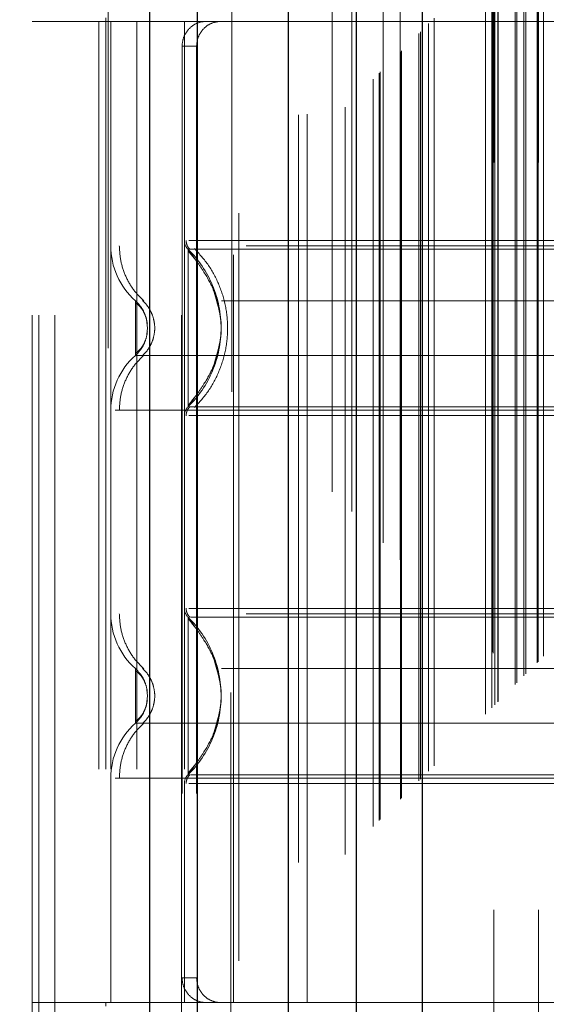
# Model space of a CAD drawing. Header units: inches. Extents: x 0.2 to 10.8, y 0.2 to 8.2.
# Tile 44 of 103: x 3.1921 to 3.2625, y 3.9882 to 4.1199. Entities that reach past the tile are written whole.
import ezdxf

# ---------------------------------------------------------------- set-up
doc = ezdxf.new("R2010")
doc.units = ezdxf.units.IN
doc.header["$MEASUREMENT"] = 0
doc.linetypes.add('HIDDEN', pattern=[0.07500000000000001, 0.05, -0.025])
doc.layers.add('DIMENSIONS', color=140, linetype='Continuous')
doc.styles.add('SLDTEXTSTYLE0', font='TXT', dxfattribs={"width": 0.7})
doc.dimstyles.new('SLDDIMSTYLE0', dxfattribs={"dimtxt": 0.0849609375, "dimasz": 0.13, "dimexe": 0, "dimexo": 0.0625, "dimgap": 0.021240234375, "dimtad": 0, "dimtih": 1, "dimtoh": 1, "dimlfac": 12, "dimrnd": 1e-09, "dimzin": 12, "dimdsep": 46, "dimtxsty": 'SLDTEXTSTYLE0', "dimsah": 1, "dimcen": 0.09, "dimadec": 0, "dimazin": 3, "dimtfac": 1, "dimtofl": 0, "dimtmove": 0, "dimatfit": 3, "dimfxl": 0, "dimfrac": 2, "dimtolj": 1, "dimtzin": 12, "dimarcsym": 0})

# ---------------------------------------------------------------- blocks, each defined once
blk = doc.blocks.new('_D')
at = {"layer": 'DIMENSIONS'}
for p, q in [((3.425508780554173, 4.960058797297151), (2.732744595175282, 4.96005879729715)), ((2.857744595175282, 4.96005879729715), (2.857744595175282, 4.591802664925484)), ((2.696170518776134, 4.437751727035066), (2.667640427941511, 4.437751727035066)), ((2.667640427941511, 4.437751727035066), (2.667640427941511, 4.302720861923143)), ((3.01931866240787, 4.437751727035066), (3.047848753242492, 4.437751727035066)), ((3.047848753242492, 4.437751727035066), (3.047848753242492, 4.302720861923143)), ((2.667640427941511, 4.302720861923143), (2.696170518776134, 4.302720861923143)), ((3.047848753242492, 4.302720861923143), (3.01931866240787, 4.302720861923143)), ((2.857744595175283, 3.803114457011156), (2.857744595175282, 4.283700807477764)), ((3.425508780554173, 3.803114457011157), (2.732744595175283, 3.803114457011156))]:
    blk.add_line(p, q, dxfattribs=at)
for points in [[(2.857744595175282, 4.96005879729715), (2.837744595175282, 4.83005879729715), (2.877744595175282, 4.83005879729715)], [(2.857744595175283, 3.803114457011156), (2.877744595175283, 3.933114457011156), (2.837744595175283, 3.933114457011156)]]:
    blk.add_solid(points, dxfattribs=at)
at = {"layer": 'DIMENSIONS', "char_height": 0.08333333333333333, "attachment_point": 1, "style": 'SLDTEXTSTYLE0'}
for s, insert in [('13.88', (2.696170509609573, 4.564194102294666)), ('352.6', (2.696170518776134, 4.410143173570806))]:
    blk.add_mtext(s, dxfattribs=dict(at, insert=insert))

msp = doc.modelspace()

# ---------------------------------------------------------------- linework, layer by layer
at = {"color": 7, "linetype": 'HIDDEN', "lineweight": 18}
for p, q in [((3.196792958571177, 3.580344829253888), (3.196792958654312, 5.565910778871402)), ((3.193792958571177, 3.580344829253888), (3.193792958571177, 5.192159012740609)), ((3.194671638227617, 3.580344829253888), (3.194671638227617, 5.191660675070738)), ((3.196792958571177, 3.580344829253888), (3.19679295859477, 5.190662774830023)), ((3.213747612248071, 3.580344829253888), (3.213747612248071, 5.182687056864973)), ((3.21586893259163, 3.580344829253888), (3.21586893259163, 5.182428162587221)), ((3.220490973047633, 5.170105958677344), (3.220490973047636, 3.593064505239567)), ((3.221414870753, 3.593978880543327), (3.221414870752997, 5.169194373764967)), ((3.229417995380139, 3.607141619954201), (3.229417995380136, 5.1560316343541)), ((3.230551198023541, 3.607248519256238), (3.230551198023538, 5.155924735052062)), ((3.233917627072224, 5.156724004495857), (3.233917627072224, 3.606449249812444)), ((3.235619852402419, 3.608183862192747), (3.235619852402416, 5.154989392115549)), ((3.236524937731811, 5.154083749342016), (3.236524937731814, 3.609087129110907)), ((3.239369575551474, 3.611933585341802), (3.239369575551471, 5.151239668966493)), ((3.240183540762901, 3.61274755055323), (3.240183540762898, 5.150425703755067)), ((3.240333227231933, 3.612897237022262), (3.24033322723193, 5.150276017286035)), ((3.24074044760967, 5.149877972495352), (3.240740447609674, 3.613307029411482)), ((3.243002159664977, 5.147639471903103), (3.243002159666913, 3.615533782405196)), ((3.243033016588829, 3.615594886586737), (3.243033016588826, 5.147579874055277)), ((3.243166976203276, 3.615730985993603), (3.243166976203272, 5.147442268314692)), ((3.245485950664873, 3.618049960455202), (3.24548595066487, 5.145123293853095)), ((3.245716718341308, 3.61827435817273), (3.245716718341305, 5.144890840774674)), ((3.24595658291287, 5.144694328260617), (3.245956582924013, 3.618478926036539)), ((3.246788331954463, 3.619352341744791), (3.24678833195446, 5.143820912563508)), ((3.24751905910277, 3.620083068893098), (3.247519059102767, 5.143090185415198)), ((3.254402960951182, 3.62696697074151), (3.254402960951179, 5.136206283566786)), ((3.255236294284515, 3.627800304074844), (3.255236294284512, 5.135372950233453)), ((3.255296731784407, 5.135296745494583), (3.255296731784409, 3.627871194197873)), ((3.255449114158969, 5.135145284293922), (3.255449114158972, 3.628030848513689)), ((3.255652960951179, 5.134956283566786), (3.255652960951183, 3.62821697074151)), ((3.255652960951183, 3.62821697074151), (3.255652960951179, 5.134956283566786)), ((3.256069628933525, 3.628633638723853), (3.256069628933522, 5.134539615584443)), ((3.256117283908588, 3.628663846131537), (3.256117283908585, 5.13449715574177)), ((3.258361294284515, 3.630925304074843), (3.258361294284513, 5.132247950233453)), ((3.258361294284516, 3.630925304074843), (3.258361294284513, 5.132247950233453)), ((3.258602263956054, 3.631166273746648), (3.258602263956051, 5.132006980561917)), ((3.259531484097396, 3.632095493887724), (3.259531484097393, 5.131077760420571)), ((3.259819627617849, 3.632383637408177), (3.259819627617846, 5.130789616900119)), ((3.26129584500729, 3.633844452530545), (3.261295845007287, 5.129330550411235)), ((3.261442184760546, 3.633986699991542), (3.261442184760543, 5.129185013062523)), ((3.262149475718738, 3.634713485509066), (3.262149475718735, 5.128459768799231)), ((3.255508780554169, 3.700794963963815), (3.255508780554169, 5.062378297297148)), ((3.261508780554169, 3.700794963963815), (3.261508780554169, 5.062378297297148)), ((3.203963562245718, 4.175949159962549), (3.203963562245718, 3.929886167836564)), ((3.220367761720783, 3.929886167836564), (3.220367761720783, 4.175949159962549)), ((3.230538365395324, 4.119636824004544), (3.193792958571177, 4.119636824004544)), ((3.202700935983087, 4.119636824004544), (3.202700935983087, 3.988403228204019)), ((3.203635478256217, 4.120128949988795), (3.203635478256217, 4.119636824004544)), ((3.203635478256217, 4.119636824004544), (3.203635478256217, 3.988403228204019)), ((3.204291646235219, 4.119636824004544), (3.204291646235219, 3.988403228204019)), ((3.204291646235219, 4.119636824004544), (3.204291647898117, 4.089630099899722)), ((3.207771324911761, 4.119636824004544), (3.207771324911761, 3.988403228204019)), ((3.214134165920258, 4.119636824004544), (3.214134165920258, 3.988403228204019)), ((3.214134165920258, 4.119636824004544), (3.214134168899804, 4.090340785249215)), ((3.220695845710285, 3.988403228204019), (3.220695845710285, 4.119636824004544)), ((3.312559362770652, 4.119636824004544), (3.230538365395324, 4.119636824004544)), ((3.230538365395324, 3.988403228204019), (3.230538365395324, 4.119636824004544)), ((3.213841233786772, 4.11635598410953), (3.21384123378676, 3.991684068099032)), ((3.215774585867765, 4.11635598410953), (3.213841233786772, 4.11635598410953)), ((3.215774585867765, 4.11635598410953), (3.215774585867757, 3.991684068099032)), ((3.215467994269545, 4.087919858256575), (3.214625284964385, 4.089170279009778)), ((3.209211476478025, 4.078626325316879), (3.209122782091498, 4.079443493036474)), ((3.209122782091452, 4.077809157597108), (3.209211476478, 4.078626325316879)), ((3.209212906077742, 4.078626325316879), (3.209125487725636, 4.079430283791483)), ((3.20912548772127, 4.07782236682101), (3.209212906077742, 4.078626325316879)), ((3.214625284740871, 4.068082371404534), (3.215467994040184, 4.069332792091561)), ((3.214625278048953, 4.039957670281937), (3.215466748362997, 4.038708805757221)), ((3.209212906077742, 4.029413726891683), (3.209125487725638, 4.030217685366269)), ((3.209125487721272, 4.028609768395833), (3.209212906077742, 4.029413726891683)), ((3.215466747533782, 4.020118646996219), (3.214625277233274, 4.018869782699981)), ((3.204291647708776, 4.018409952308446), (3.2042916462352, 3.988403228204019)), ((3.214134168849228, 4.01769926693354), (3.214134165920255, 3.988403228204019)), ((3.21384123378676, 3.991684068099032), (3.215774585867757, 3.991684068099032)), ((3.230538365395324, 3.988403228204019), (3.193792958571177, 3.988403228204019)), ((3.203635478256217, 3.988403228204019), (3.203635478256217, 3.987911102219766)), ((3.312559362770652, 3.988403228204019), (3.230538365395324, 3.988403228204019))]:
    msp.add_line(p, q, dxfattribs=at)
at = {"color": 7, "linetype": 'Continuous', "lineweight": 25}
for p, q in [((3.209504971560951, 3.580344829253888), (3.209504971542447, 5.182687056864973)), ((3.21586893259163, 3.580344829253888), (3.21586893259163, 5.182428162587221)), ((3.228008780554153, 5.156724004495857), (3.228008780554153, 3.606449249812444)), ((3.237093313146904, 5.147639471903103), (3.237093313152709, 3.615533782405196)), ((3.245956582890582, 5.144694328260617), (3.245956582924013, 3.618478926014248))]:
    msp.add_line(p, q, dxfattribs=at)
at = {"color": 7, "linetype": 'HIDDEN', "lineweight": 18}
for centre, radius, start, end in [((3.215774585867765, 4.090340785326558), 0.001640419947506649, 180.0000000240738, 225.523727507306), ((3.214134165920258, 4.089630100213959), 0.009842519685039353, 180.0000000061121, 228.2366022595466), ((3.214134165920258, 4.0676225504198), 0.009842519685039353, 131.7633977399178, 180), ((3.215774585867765, 4.0669118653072), 0.001640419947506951, 134.476272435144, 180), ((3.214134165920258, 4.040417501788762), 0.009842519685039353, 180.0000000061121, 228.2366022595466), ((3.215774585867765, 4.041128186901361), 0.001640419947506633, 180.0000000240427, 225.5237275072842), ((3.214134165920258, 4.018409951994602), 0.009842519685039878, 131.7633977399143, 180), ((3.215774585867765, 4.017699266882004), 0.001640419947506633, 134.4762724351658, 180)]:
    msp.add_arc(centre, radius, start, end, dxfattribs=at)
for points, knots in [([(3.216929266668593, 4.119636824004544), (3.216564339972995, 4.119636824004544), (3.216184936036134, 4.11956100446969), (3.215449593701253, 4.119246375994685), (3.21509768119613, 4.1190071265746), (3.214504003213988, 4.118402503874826), (3.214258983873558, 4.118033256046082), (3.213929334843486, 4.117232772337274), (3.213841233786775, 4.116796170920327), (3.213841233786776, 4.11635598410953)], [0, 0, 0, 0, 0.25, 0.25, 0.5, 0.5, 0.75, 0.75, 1, 1, 1, 1]), ([(3.215774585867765, 4.11635598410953), (3.215774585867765, 4.116790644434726), (3.215858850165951, 4.117217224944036), (3.216182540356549, 4.118013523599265), (3.2164217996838, 4.118378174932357), (3.217011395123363, 4.11898334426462), (3.217366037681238, 4.119227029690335), (3.218121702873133, 4.11955181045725), (3.218529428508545, 4.119636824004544), (3.218933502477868, 4.119636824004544)], [0, 0, 0, 0, 0.25, 0.25, 0.5, 0.5, 0.75, 0.75, 1, 1, 1, 1]), ([(3.214371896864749, 4.090348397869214), (3.214377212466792, 4.090239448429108), (3.214387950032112, 4.090019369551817), (3.214491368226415, 4.089702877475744), (3.214643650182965, 4.08940698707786), (3.214792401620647, 4.08924509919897), (3.214866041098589, 4.089164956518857)], [0, 0, 0, 0, 0.2475219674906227, 0.4999966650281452, 0.7524730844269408, 0.9999999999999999, 0.9999999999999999, 0.9999999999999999, 0.9999999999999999]), ([(3.311985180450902, 4.090340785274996), (3.311891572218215, 4.090340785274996), (3.311559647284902, 4.090340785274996), (3.309032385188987, 4.090340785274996), (3.304549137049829, 4.090340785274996), (3.298364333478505, 4.090340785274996), (3.290865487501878, 4.090340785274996), (3.28230063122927, 4.090340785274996), (3.273009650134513, 4.090340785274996), (3.263346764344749, 4.090340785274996), (3.25368387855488, 4.090340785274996), (3.244392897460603, 4.090340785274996), (3.235828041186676, 4.090340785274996), (3.228329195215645, 4.090340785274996), (3.222144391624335, 4.090340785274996), (3.217661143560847, 4.090340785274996), (3.215133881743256, 4.090340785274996), (3.214801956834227, 4.090340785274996), (3.214708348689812, 4.090340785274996)], [0, 0, 0, 0, 0.02656569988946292, 0.09419917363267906, 0.1618326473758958, 0.2294661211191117, 0.297099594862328, 0.3647330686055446, 0.4323665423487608, 0.5000000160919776, 0.5676334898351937, 0.6352669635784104, 0.7029004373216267, 0.7705339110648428, 0.8381673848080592, 0.9058008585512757, 0.9734343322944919, 1, 1, 1, 1]), ([(3.322401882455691, 4.089630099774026), (3.322182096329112, 4.089630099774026), (3.321742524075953, 4.089630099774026), (3.318230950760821, 4.089630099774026), (3.312773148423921, 4.089630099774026), (3.305372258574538, 4.089630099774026), (3.296368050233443, 4.089630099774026), (3.286091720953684, 4.089630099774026), (3.274942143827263, 4.089630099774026), (3.263346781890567, 4.089630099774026), (3.25175131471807, 4.089630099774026), (3.240602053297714, 4.089630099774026), (3.23032456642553, 4.089630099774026), (3.221324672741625, 4.089630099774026), (3.213907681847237, 4.089630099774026), (3.208509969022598, 4.089630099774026), (3.205404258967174, 4.089630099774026), (3.20499962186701, 4.089630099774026), (3.204865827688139, 4.089630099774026)], [0, 0, 0, 0, 0.06454114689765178, 0.1290822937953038, 0.1936234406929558, 0.258164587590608, 0.3227057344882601, 0.3872468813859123, 0.4517880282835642, 0.5163291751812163, 0.5808703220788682, 0.6454114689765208, 0.7099526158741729, 0.7744937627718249, 0.8390349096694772, 0.9035760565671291, 0.9681172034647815, 1, 1, 1, 1]), ([(3.205431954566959, 4.089630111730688), (3.205473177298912, 4.088942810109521), (3.205556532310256, 4.087553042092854), (3.206225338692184, 4.085558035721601), (3.207248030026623, 4.083726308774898), (3.208213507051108, 4.082742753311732), (3.208690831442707, 4.082256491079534)], [0, 0, 0, 0, 0.2473384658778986, 0.5001342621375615, 0.7528702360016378, 1, 1, 1, 1]), ([(3.312068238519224, 4.089170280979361), (3.3120754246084, 4.089170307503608), (3.310796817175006, 4.089170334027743), (3.305920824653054, 4.089170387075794), (3.302308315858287, 4.089170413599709), (3.2932861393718, 4.089170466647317), (3.28788264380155, 4.08917049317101), (3.276100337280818, 4.089170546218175), (3.269723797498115, 4.089170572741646), (3.256970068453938, 4.089170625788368), (3.250592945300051, 4.089170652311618), (3.238811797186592, 4.089170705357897), (3.23340645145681, 4.089170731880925), (3.224385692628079, 4.08917078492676), (3.220772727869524, 4.089170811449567), (3.215896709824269, 4.089170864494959), (3.214615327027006, 4.089170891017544), (3.214625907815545, 4.089170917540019)], [0, 0, 0, 0, 0.125, 0.125, 0.25, 0.25, 0.375, 0.375, 0.5, 0.5, 0.625, 0.625, 0.75, 0.75, 0.875, 0.875, 1, 1, 1, 1]), ([(3.214625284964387, 4.089170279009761), (3.214625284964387, 4.089198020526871), (3.214625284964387, 4.087448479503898), (3.214625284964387, 4.08276594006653), (3.214625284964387, 4.078626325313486), (3.214625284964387, 4.07448671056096), (3.214625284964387, 4.069804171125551), (3.214625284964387, 4.068054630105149), (3.214625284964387, 4.068082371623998)], [6.283185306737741, 6.283185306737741, 6.283185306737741, 6.283185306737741, 7.068583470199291, 7.46128255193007, 7.85398163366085, 8.24668071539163, 8.6393797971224, 9.42477796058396, 9.42477796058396, 9.42477796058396, 9.42477796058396]), ([(3.218978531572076, 4.080102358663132), (3.218749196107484, 4.081308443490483), (3.218362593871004, 4.083341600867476), (3.216985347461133, 4.085781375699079), (3.215772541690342, 4.087600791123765), (3.215025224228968, 4.088489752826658), (3.214625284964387, 4.088965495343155)], [0, 0, 0, 0, 0.390326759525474, 0.6579932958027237, 0.8169694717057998, 1, 1, 1, 1]), ([(3.215480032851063, 4.089268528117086), (3.216141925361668, 4.0885407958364), (3.217465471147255, 4.087085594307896), (3.218840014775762, 4.084436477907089), (3.219717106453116, 4.08159524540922), (3.220018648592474, 4.078626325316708), (3.219717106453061, 4.075657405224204), (3.218840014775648, 4.072816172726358), (3.217465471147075, 4.070167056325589), (3.216141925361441, 4.06871185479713), (3.21548003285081, 4.067984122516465)], [0, 0, 0, 0, 0.1250857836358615, 0.2501263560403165, 0.3751554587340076, 0.5000000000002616, 0.6248445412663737, 0.7498736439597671, 0.8749142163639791, 1, 1, 1, 1]), ([(3.218002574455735, 4.073492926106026), (3.218526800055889, 4.075204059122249), (3.219575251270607, 4.078626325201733), (3.218526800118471, 4.082048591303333), (3.218002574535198, 4.083759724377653)], [0, 0, 0, 0, 0.4999999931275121, 1, 1, 1, 1]), ([(3.319115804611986, 4.082287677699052), (3.319125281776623, 4.082287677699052), (3.315846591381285, 4.082287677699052), (3.30316964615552, 4.082287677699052), (3.285507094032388, 4.082287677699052), (3.263346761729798, 4.082287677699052), (3.241186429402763, 4.082287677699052), (3.22352387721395, 4.082287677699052), (3.210846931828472, 4.082287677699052), (3.207568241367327, 4.082287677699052), (3.207577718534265, 4.082287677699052)], [4.712414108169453, 4.712414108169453, 4.712414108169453, 4.712414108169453, 5.15721612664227, 5.4883921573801, 5.8858033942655, 6.2832146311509, 6.68062586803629, 7.07803710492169, 7.40921313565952, 7.854015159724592, 7.854015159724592, 7.854015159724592, 7.854015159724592]), ([(3.208668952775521, 4.080821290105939), (3.208544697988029, 4.081062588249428), (3.208262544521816, 4.081610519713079), (3.207823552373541, 4.082044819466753), (3.207577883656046, 4.082287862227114)], [0, 0, 0, 0, 0.4403801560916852, 1, 1, 1, 1]), ([(3.207578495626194, 4.082288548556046), (3.207578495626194, 4.082288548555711), (3.207578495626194, 4.082193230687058), (3.207578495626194, 4.08182632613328), (3.207578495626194, 4.08155488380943), (3.207578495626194, 4.080876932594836), (3.207578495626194, 4.080470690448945), (3.207578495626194, 4.079584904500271), (3.207578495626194, 4.079105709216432), (3.207578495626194, 4.078146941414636), (3.207578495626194, 4.077667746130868), (3.207578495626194, 4.076781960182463), (3.207578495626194, 4.076375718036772), (3.207578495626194, 4.075697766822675), (3.207578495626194, 4.075426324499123), (3.207578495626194, 4.075059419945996), (3.207578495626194, 4.074964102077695), (3.207578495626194, 4.074964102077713)], [0, 0, 0, 0, 0.125, 0.125, 0.25, 0.25, 0.375, 0.375, 0.5, 0.5, 0.625, 0.625, 0.75, 0.75, 0.875, 0.875, 1, 1, 1, 1]), ([(3.208891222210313, 4.080290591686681), (3.208856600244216, 4.080404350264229), (3.208721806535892, 4.080847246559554), (3.20829544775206, 4.081548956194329), (3.207817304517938, 4.082042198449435), (3.207578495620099, 4.082288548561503)], [0, 0, 0, 0, 0.1474872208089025, 0.5742120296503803, 1, 1, 1, 1]), ([(3.208526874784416, 4.082320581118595), (3.208769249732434, 4.082074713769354), (3.209254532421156, 4.081582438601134), (3.209763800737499, 4.080664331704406), (3.210091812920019, 4.079670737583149), (3.21020611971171, 4.078626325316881), (3.210091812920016, 4.077581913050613), (3.209763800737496, 4.076588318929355), (3.209254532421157, 4.075670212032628), (3.208769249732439, 4.075177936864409), (3.208526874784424, 4.074932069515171)], [0, 0, 0, 0, 0.1248322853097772, 0.2499389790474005, 0.3751056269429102, 0.5000000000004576, 0.624894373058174, 0.750061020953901, 0.8751677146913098, 1, 1, 1, 1]), ([(3.209184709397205, 4.079141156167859), (3.209135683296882, 4.079439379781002), (3.209036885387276, 4.080040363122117), (3.208686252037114, 4.080846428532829), (3.20821090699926, 4.081540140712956), (3.207790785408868, 4.081847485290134), (3.207578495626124, 4.082002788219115)], [0, 0, 0, 0, 0.2435770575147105, 0.4908590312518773, 0.7427282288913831, 1, 1, 1, 1]), ([(3.207578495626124, 4.07524986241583), (3.207790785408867, 4.075405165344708), (3.208210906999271, 4.07571250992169), (3.20868625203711, 4.076406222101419), (3.209036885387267, 4.077212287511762), (3.209135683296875, 4.077813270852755), (3.2091847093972, 4.078111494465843)], [0, 0, 0, 0, 0.2572717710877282, 0.5091409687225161, 0.7564229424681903, 1, 1, 1, 1]), ([(3.207578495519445, 4.074964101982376), (3.207817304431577, 4.0752104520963), (3.208295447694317, 4.075703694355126), (3.208721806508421, 4.076405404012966), (3.208856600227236, 4.076848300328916), (3.208891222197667, 4.076962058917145)], [0, 0, 0, 0, 0.4257879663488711, 0.8525127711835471, 1, 1, 1, 1]), ([(3.214625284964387, 4.068287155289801), (3.215025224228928, 4.068762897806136), (3.215772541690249, 4.069651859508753), (3.216985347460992, 4.071471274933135), (3.21836259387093, 4.073911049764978), (3.218749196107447, 4.075944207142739), (3.218978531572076, 4.077150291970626)], [0, 0, 0, 0, 0.1830305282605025, 0.342006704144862, 0.6096732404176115, 1, 1, 1, 1]), ([(3.207577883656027, 4.074964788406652), (3.207823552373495, 4.075207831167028), (3.208262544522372, 4.075642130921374), (3.208544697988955, 4.076190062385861), (3.208668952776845, 4.076431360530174)], [0, 0, 0, 0, 0.559619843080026, 1, 1, 1, 1]), ([(3.208690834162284, 4.074996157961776), (3.208213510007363, 4.074509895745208), (3.207248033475, 4.073526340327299), (3.20622534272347, 4.07169461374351), (3.2055565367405, 4.069699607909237), (3.205473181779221, 4.068309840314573), (3.205431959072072, 4.067622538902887)], [0, 0, 0, 0, 0.2471297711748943, 0.4998657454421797, 0.7526615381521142, 1, 1, 1, 1]), ([(3.207577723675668, 4.074964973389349), (3.207568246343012, 4.074964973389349), (3.210846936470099, 4.074964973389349), (3.223523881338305, 4.074964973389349), (3.241186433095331, 4.074964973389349), (3.263346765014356, 4.074964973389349), (3.28550709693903, 4.074964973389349), (3.303169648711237, 4.074964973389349), (3.315846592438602, 4.074964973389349), (3.319125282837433, 4.074964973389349), (3.319115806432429, 4.074964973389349)], [4.712364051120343, 4.712364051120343, 4.712364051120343, 4.712364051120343, 5.15716607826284, 5.488342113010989, 5.885753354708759, 6.28316459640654, 6.68057583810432, 7.077987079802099, 7.40916311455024, 7.853965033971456, 7.853965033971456, 7.853965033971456, 7.853965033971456]), ([(3.214866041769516, 4.068087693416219), (3.214792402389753, 4.068007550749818), (3.214643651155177, 4.067845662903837), (3.214491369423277, 4.06754977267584), (3.214387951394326, 4.06723328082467), (3.214377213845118, 4.06701320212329), (3.214371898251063, 4.066904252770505)], [0, 0, 0, 0, 0.2475269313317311, 0.5000033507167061, 0.7524780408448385, 1, 1, 1, 1]), ([(3.214625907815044, 4.068081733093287), (3.214615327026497, 4.068081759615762), (3.215896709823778, 4.068081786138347), (3.220772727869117, 4.06808183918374), (3.22438569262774, 4.068081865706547), (3.233406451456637, 4.068081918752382), (3.238811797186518, 4.06808194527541), (3.250592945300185, 4.068081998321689), (3.25697006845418, 4.068082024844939), (3.269723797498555, 4.068082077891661), (3.27610033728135, 4.068082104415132), (3.287882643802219, 4.068082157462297), (3.293286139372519, 4.06808218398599), (3.302308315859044, 4.068082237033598), (3.305920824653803, 4.068082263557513), (3.310796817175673, 4.068082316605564), (3.312075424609, 4.0680823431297), (3.312068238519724, 4.068082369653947)], [0, 0, 0, 0, 0.125, 0.125, 0.25, 0.25, 0.375, 0.375, 0.5, 0.5, 0.625, 0.625, 0.75, 0.75, 0.875, 0.875, 1, 1, 1, 1]), ([(3.204865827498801, 4.067622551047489), (3.204999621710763, 4.067622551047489), (3.205404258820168, 4.067622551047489), (3.208509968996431, 4.067622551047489), (3.213907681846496, 4.067622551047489), (3.221324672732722, 4.067622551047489), (3.230324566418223, 4.067622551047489), (3.24060205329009, 4.067622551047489), (3.251751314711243, 4.067622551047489), (3.26334678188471, 4.067622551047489), (3.274942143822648, 4.067622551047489), (3.286091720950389, 4.067622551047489), (3.296368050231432, 4.067622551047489), (3.30537225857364, 4.067622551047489), (3.312773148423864, 4.067622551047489), (3.318230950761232, 4.067622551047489), (3.321742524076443, 4.067622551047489), (3.322182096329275, 4.067622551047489), (3.322401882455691, 4.067622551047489)], [0, 0, 0, 0, 0.03188280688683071, 0.09642395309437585, 0.1609650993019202, 0.225506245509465, 0.2900473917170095, 0.3545885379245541, 0.4191296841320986, 0.4836708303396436, 0.5482119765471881, 0.6127531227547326, 0.677294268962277, 0.7418354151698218, 0.8063765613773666, 0.8709177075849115, 0.935458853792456, 0.9999999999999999, 0.9999999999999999, 0.9999999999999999, 0.9999999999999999]), ([(3.214708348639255, 4.066911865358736), (3.214801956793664, 4.066911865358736), (3.21513388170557, 4.066911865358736), (3.217661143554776, 4.066911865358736), (3.222144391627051, 4.066911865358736), (3.228329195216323, 4.066911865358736), (3.235828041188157, 4.066911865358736), (3.244392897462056, 4.066911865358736), (3.253683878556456, 4.066911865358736), (3.263346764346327, 4.066911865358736), (3.27300965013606, 4.066911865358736), (3.282300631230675, 4.066911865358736), (3.290865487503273, 4.066911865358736), (3.298364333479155, 4.066911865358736), (3.304549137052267, 4.066911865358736), (3.309032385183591, 4.066911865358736), (3.311559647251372, 4.066911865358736), (3.311891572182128, 4.066911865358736), (3.311985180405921, 4.066911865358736)], [0, 0, 0, 0, 0.02656567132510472, 0.0941991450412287, 0.1618326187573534, 0.2294660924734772, 0.2970995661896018, 0.3647330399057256, 0.4323665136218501, 0.499999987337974, 0.5676334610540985, 0.6352669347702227, 0.7029004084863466, 0.7705338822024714, 0.8381673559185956, 0.9058008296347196, 0.9734343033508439, 1, 1, 1, 1]), ([(3.322401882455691, 4.040417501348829), (3.322182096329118, 4.040417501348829), (3.321742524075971, 4.040417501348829), (3.318230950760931, 4.040417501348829), (3.312773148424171, 4.040417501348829), (3.30537225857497, 4.040417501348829), (3.296368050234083, 4.040417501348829), (3.286091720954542, 4.04041750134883), (3.274942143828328, 4.04041750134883), (3.26334678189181, 4.040417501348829), (3.251751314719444, 4.04041750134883), (3.240602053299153, 4.040417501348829), (3.230324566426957, 4.040417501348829), (3.221324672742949, 4.04041750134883), (3.213907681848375, 4.040417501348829), (3.208509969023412, 4.04041750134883), (3.205404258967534, 4.040417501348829), (3.204999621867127, 4.040417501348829), (3.204865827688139, 4.040417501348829)], [0, 0, 0, 0, 0.06454114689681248, 0.1290822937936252, 0.1936234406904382, 0.2581645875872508, 0.3227057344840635, 0.3872468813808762, 0.4517880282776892, 0.5163291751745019, 0.5808703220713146, 0.6454114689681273, 0.7099526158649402, 0.7744937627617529, 0.8390349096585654, 0.9035760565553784, 0.9681172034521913, 1, 1, 1, 1]), ([(3.205431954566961, 4.040417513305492), (3.205473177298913, 4.039730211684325), (3.205556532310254, 4.03834044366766), (3.206225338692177, 4.036345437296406), (3.207248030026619, 4.034513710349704), (3.208213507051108, 4.033530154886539), (3.208690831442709, 4.033043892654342)], [0, 0, 0, 0, 0.2473384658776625, 0.5001342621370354, 0.7528702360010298, 1, 1, 1, 1]), ([(3.214371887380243, 4.041135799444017), (3.214377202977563, 4.041026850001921), (3.214387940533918, 4.040806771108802), (3.214491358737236, 4.040490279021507), (3.214643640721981, 4.040194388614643), (3.214792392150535, 4.040032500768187), (3.214866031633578, 4.03995235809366)], [0, 0, 0, 0, 0.2475219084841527, 0.4999965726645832, 0.7524730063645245, 0.9999999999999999, 0.9999999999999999, 0.9999999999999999, 0.9999999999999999]), ([(3.311985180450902, 4.041128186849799), (3.311891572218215, 4.041128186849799), (3.311559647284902, 4.041128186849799), (3.309032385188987, 4.041128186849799), (3.304549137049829, 4.041128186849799), (3.298364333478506, 4.041128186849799), (3.290865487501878, 4.041128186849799), (3.282300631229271, 4.041128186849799), (3.273009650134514, 4.041128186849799), (3.263346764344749, 4.041128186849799), (3.253683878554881, 4.041128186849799), (3.244392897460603, 4.041128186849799), (3.235828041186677, 4.041128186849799), (3.228329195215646, 4.041128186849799), (3.222144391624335, 4.041128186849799), (3.217661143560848, 4.041128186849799), (3.215133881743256, 4.041128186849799), (3.214801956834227, 4.041128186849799), (3.214708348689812, 4.041128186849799)], [0, 0, 0, 0, 0.02656569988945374, 0.09419917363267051, 0.1618326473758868, 0.2294661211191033, 0.2970995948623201, 0.3647330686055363, 0.4323665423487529, 0.5000000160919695, 0.5676334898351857, 0.6352669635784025, 0.7029004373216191, 0.7705339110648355, 0.8381673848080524, 0.9058008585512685, 0.973434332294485, 1, 1, 1, 1]), ([(3.214625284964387, 4.039957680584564), (3.214625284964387, 4.039985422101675), (3.214625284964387, 4.038235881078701), (3.214625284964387, 4.033553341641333), (3.214625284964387, 4.02941372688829), (3.214625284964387, 4.025274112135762), (3.214625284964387, 4.020591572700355), (3.214625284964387, 4.018842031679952), (3.214625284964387, 4.018869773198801)], [6.283185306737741, 6.283185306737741, 6.283185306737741, 6.283185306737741, 7.068583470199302, 7.461282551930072, 7.853981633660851, 8.24668071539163, 8.63937979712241, 9.42477796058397, 9.42477796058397, 9.42477796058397, 9.42477796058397]), ([(3.218978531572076, 4.030889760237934), (3.218749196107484, 4.032095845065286), (3.218362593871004, 4.034129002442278), (3.216985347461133, 4.036568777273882), (3.215772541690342, 4.038388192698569), (3.215025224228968, 4.039277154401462), (3.214625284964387, 4.039752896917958)], [0, 0, 0, 0, 0.3903267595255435, 0.6579932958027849, 0.816969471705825, 0.9999999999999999, 0.9999999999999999, 0.9999999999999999, 0.9999999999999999]), ([(3.3117485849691, 4.039957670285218), (3.311717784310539, 4.039957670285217), (3.311552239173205, 4.039957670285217), (3.310176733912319, 4.039957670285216), (3.307252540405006, 4.039957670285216), (3.302385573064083, 4.039957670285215), (3.295423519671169, 4.039957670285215), (3.28629036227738, 4.039957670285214), (3.275343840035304, 4.039957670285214), (3.263346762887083, 4.039957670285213), (3.251349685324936, 4.039957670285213), (3.240403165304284, 4.039957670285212), (3.231270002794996, 4.039957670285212), (3.224307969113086, 4.039957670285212), (3.219440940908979, 4.039957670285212), (3.216516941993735, 4.039957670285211), (3.215141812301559, 4.03995767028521), (3.214976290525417, 4.03995767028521), (3.214945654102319, 4.03995767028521)], [0, 0, 0, 0, 0.0117087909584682, 0.06293155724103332, 0.1206490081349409, 0.1851790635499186, 0.2564308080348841, 0.3337141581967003, 0.4156154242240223, 0.5000373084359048, 0.5844591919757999, 0.6663604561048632, 0.7436438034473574, 0.814895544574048, 0.8794255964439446, 0.9371430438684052, 0.9883658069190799, 1, 1, 1, 1]), ([(3.218001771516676, 4.034548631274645), (3.2185264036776, 4.032836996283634), (3.219575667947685, 4.029413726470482), (3.218526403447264, 4.025990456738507), (3.218001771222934, 4.024278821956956)], [0, 0, 0, 0, 0.5000000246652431, 1, 1, 1, 1]), ([(3.319115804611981, 4.033075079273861), (3.319125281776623, 4.033075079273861), (3.315846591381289, 4.033075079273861), (3.303169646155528, 4.033075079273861), (3.285507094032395, 4.033075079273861), (3.263346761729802, 4.033075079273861), (3.241186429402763, 4.033075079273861), (3.223523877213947, 4.033075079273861), (3.210846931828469, 4.033075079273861), (3.207568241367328, 4.033075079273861), (3.207577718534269, 4.033075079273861)], [4.712414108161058, 4.712414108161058, 4.712414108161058, 4.712414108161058, 5.15721612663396, 5.48839215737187, 5.88580339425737, 6.28321463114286, 6.68062586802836, 7.07803710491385, 7.40921313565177, 7.854015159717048, 7.854015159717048, 7.854015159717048, 7.854015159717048]), ([(3.207578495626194, 4.033075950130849), (3.207578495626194, 4.033075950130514), (3.207578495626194, 4.032980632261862), (3.207578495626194, 4.032613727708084), (3.207578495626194, 4.032342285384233), (3.207578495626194, 4.031664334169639), (3.207578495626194, 4.031258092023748), (3.207578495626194, 4.030372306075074), (3.207578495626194, 4.029893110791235), (3.207578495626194, 4.02893434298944), (3.207578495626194, 4.028455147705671), (3.207578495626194, 4.027569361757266), (3.207578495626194, 4.027163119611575), (3.207578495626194, 4.026485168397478), (3.207578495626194, 4.026213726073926), (3.207578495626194, 4.025846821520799), (3.207578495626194, 4.025751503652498), (3.207578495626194, 4.025751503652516)], [0, 0, 0, 0, 0.125, 0.125, 0.25, 0.25, 0.375, 0.375, 0.5, 0.5, 0.625, 0.625, 0.75, 0.75, 0.875, 0.875, 1, 1, 1, 1]), ([(3.208891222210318, 4.031077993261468), (3.20885660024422, 4.031191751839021), (3.208721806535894, 4.031634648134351), (3.20829544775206, 4.032336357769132), (3.207817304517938, 4.032829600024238), (3.207578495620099, 4.033075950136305)], [0, 0, 0, 0, 0.1474872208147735, 0.5742120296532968, 1, 1, 1, 1]), ([(3.20918470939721, 4.029928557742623), (3.209135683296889, 4.030226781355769), (3.209036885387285, 4.03082776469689), (3.208686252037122, 4.031633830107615), (3.208210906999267, 4.032327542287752), (3.20779078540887, 4.032634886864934), (3.207578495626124, 4.032790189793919)], [0, 0, 0, 0, 0.2435770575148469, 0.4908590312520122, 0.742728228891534, 1, 1, 1, 1]), ([(3.208526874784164, 4.033107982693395), (3.208769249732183, 4.032862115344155), (3.209254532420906, 4.032369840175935), (3.20976380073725, 4.031451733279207), (3.21009181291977, 4.03045813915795), (3.210206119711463, 4.029413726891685), (3.210091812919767, 4.028369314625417), (3.209763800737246, 4.02737572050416), (3.209254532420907, 4.026457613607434), (3.208769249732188, 4.025965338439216), (3.208526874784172, 4.025719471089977)], [0, 0, 0, 0, 0.124832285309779, 0.2499389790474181, 0.3751056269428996, 0.5000000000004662, 0.6248943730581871, 0.7500610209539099, 0.8751677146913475, 1, 1, 1, 1]), ([(3.207578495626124, 4.026037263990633), (3.207790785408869, 4.026192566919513), (3.208210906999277, 4.0264999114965), (3.20868625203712, 4.02719362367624), (3.209036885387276, 4.027999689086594), (3.209135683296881, 4.028600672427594), (3.209184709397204, 4.028898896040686)], [0, 0, 0, 0, 0.2572717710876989, 0.509140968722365, 0.7564229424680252, 0.9999999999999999, 0.9999999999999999, 0.9999999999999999, 0.9999999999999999]), ([(3.207578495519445, 4.02575150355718), (3.207817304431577, 4.025997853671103), (3.208295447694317, 4.02649109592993), (3.208721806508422, 4.027192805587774), (3.208856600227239, 4.027635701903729), (3.208891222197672, 4.027749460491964)], [0, 0, 0, 0, 0.425787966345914, 0.8525127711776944, 1, 1, 1, 1]), ([(3.214625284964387, 4.019074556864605), (3.215025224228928, 4.019550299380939), (3.215772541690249, 4.020439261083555), (3.216985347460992, 4.022258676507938), (3.218362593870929, 4.024698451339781), (3.218749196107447, 4.026731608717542), (3.218978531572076, 4.027937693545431)], [0, 0, 0, 0, 0.1830305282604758, 0.3420067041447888, 0.6096732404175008, 0.9999999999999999, 0.9999999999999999, 0.9999999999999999, 0.9999999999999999]), ([(3.208690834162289, 4.025783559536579), (3.208213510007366, 4.025297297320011), (3.207248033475, 4.024313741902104), (3.206225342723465, 4.022482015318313), (3.205556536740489, 4.02048700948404), (3.205473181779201, 4.019097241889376), (3.20543195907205, 4.01840994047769)], [0, 0, 0, 0, 0.247129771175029, 0.4998657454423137, 0.752661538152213, 1, 1, 1, 1]), ([(3.207577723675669, 4.025752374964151), (3.207568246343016, 4.025752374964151), (3.210846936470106, 4.025752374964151), (3.223523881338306, 4.025752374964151), (3.241186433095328, 4.025752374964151), (3.263346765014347, 4.025752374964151), (3.285507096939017, 4.025752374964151), (3.303169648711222, 4.025752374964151), (3.315846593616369, 4.025752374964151), (3.319125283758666, 4.025752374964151), (3.319115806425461, 4.025752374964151)], [4.712364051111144, 4.712364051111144, 4.712364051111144, 4.712364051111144, 5.157166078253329, 5.4883421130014, 5.88575335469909, 6.28316459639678, 6.680575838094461, 7.07798707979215, 7.409163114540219, 7.853965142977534, 7.853965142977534, 7.853965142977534, 7.853965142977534]), ([(3.204865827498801, 4.018409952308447), (3.204999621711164, 4.018409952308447), (3.205404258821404, 4.018409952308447), (3.208509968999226, 4.018409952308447), (3.213907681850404, 4.018409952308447), (3.221324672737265, 4.018409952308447), (3.230324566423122, 4.018409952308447), (3.240602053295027, 4.018409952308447), (3.251751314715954, 4.018409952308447), (3.263346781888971, 4.018409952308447), (3.274942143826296, 4.018409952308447), (3.286091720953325, 4.018409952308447), (3.296368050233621, 4.018409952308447), (3.305372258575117, 4.018409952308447), (3.312773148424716, 4.018409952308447), (3.318230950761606, 4.018409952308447), (3.3217425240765, 4.018409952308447), (3.322182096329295, 4.018409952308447), (3.322401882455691, 4.018409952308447)], [0, 0, 0, 0, 0.03188280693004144, 0.09642395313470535, 0.1609650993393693, 0.2255062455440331, 0.2900473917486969, 0.354588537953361, 0.419129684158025, 0.4836708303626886, 0.5482119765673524, 0.6127531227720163, 0.6772942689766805, 0.741835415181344, 0.8063765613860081, 0.8709177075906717, 0.9354588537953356, 1, 1, 1, 1]), ([(3.214866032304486, 4.018875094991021), (3.214792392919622, 4.018794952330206), (3.214643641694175, 4.018633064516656), (3.214491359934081, 4.018337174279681), (3.214387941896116, 4.018020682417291), (3.214377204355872, 4.017800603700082), (3.214371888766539, 4.017691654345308)], [0, 0, 0, 0, 0.2475270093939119, 0.5000034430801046, 0.7524780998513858, 1, 1, 1, 1]), ([(3.214708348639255, 4.01769926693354), (3.214801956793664, 4.01769926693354), (3.21513388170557, 4.01769926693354), (3.217661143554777, 4.01769926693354), (3.222144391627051, 4.01769926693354), (3.228329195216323, 4.01769926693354), (3.235828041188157, 4.01769926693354), (3.244392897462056, 4.01769926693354), (3.253683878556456, 4.01769926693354), (3.263346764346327, 4.01769926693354), (3.273009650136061, 4.01769926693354), (3.282300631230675, 4.01769926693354), (3.290865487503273, 4.01769926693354), (3.298364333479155, 4.01769926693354), (3.304549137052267, 4.01769926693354), (3.309032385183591, 4.01769926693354), (3.311559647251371, 4.01769926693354), (3.311891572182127, 4.01769926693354), (3.311985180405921, 4.01769926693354)], [0, 0, 0, 0, 0.02656567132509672, 0.09419914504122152, 0.1618326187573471, 0.2294660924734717, 0.2970995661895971, 0.3647330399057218, 0.432366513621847, 0.4999999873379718, 0.5676334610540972, 0.6352669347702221, 0.7029004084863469, 0.7705338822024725, 0.8381673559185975, 0.9058008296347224, 0.9734343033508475, 1, 1, 1, 1]), ([(3.214945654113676, 4.018869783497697), (3.214976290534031, 4.018869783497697), (3.215141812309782, 4.018869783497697), (3.216516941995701, 4.018869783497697), (3.219440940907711, 4.018869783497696), (3.224307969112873, 4.018869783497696), (3.231270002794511, 4.018869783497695), (3.240403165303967, 4.018869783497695), (3.251349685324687, 4.018869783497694), (3.263346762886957, 4.018869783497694), (3.275343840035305, 4.018869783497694), (3.286290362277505, 4.018869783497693), (3.295423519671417, 4.018869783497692), (3.302385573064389, 4.018869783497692), (3.3072525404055, 4.018869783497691), (3.310176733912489, 4.018869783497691), (3.311552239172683, 4.018869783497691), (3.311717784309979, 4.018869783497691), (3.311748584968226, 4.018869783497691)], [0, 0, 0, 0, 0.01163419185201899, 0.06285695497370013, 0.1205744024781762, 0.1851044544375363, 0.2563561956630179, 0.3336395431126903, 0.4155408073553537, 0.4999626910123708, 0.5843845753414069, 0.6662858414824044, 0.7435691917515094, 0.8148209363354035, 0.87935099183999, 0.937068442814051, 0.9882912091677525, 1, 1, 1, 1]), ([(3.213841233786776, 3.991684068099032), (3.213841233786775, 3.991243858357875), (3.213927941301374, 3.990811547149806), (3.214258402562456, 3.990007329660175), (3.214502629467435, 3.989639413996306), (3.215095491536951, 3.989034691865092), (3.215448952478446, 3.98879432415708), (3.21618079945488, 3.98848044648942), (3.216564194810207, 3.988403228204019), (3.216929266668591, 3.988403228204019)], [0, 0, 0, 0, 0.25, 0.25, 0.5, 0.5, 0.75, 0.75, 1, 1, 1, 1]), ([(3.218933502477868, 3.988403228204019), (3.218529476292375, 3.988403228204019), (3.21812675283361, 3.988486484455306), (3.217366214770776, 3.988812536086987), (3.217013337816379, 3.989055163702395), (3.21642324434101, 3.989659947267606), (3.216183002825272, 3.990026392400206), (3.215860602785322, 3.990817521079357), (3.215774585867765, 3.991249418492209), (3.215774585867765, 3.991684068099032)], [0, 0, 0, 0, 0.25, 0.25, 0.5, 0.5, 0.75, 0.75, 1, 1, 1, 1])]:
    msp.add_open_spline(points, degree=3, knots=knots, dxfattribs=at)
for points in [[(3.219051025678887, 4.078626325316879), (3.219054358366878, 4.080585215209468), (3.218266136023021, 4.084494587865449), (3.216020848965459, 4.087798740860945), (3.214625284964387, 4.089170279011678)], [(3.214625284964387, 4.068082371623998), (3.216020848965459, 4.069453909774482), (3.218266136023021, 4.072758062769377), (3.219054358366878, 4.076667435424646), (3.219051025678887, 4.078626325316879)], [(3.219051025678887, 4.029413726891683), (3.219054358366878, 4.031372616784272), (3.21826613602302, 4.035281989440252), (3.216020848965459, 4.038586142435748), (3.214625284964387, 4.039957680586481)], [(3.214625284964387, 4.018869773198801), (3.216020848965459, 4.020241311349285), (3.21826613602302, 4.023545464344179), (3.219054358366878, 4.02745483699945), (3.219051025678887, 4.029413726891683)]]:
    msp.add_open_spline(points, degree=3, dxfattribs=at)

# ---------------------------------------------------------------- dimensions: what is measured, and where the dimension line sits
at = {"layer": 'DIMENSIONS'}
dim = msp.add_linear_dim(base=(2.857744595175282, 4.96005879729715), p1=(3.475508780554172, 3.803114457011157), p2=(3.475508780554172, 4.960058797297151), angle=90.0000000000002, dimstyle='SLDDIMSTYLE0', dxfattribs=at)
dim.commit()
dim.dimension.update_dxf_attribs({"geometry": '_D', "text_midpoint": (2.857744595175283, 4.437751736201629), "dimtype": 160})

doc.saveas('drawing.dxf')
